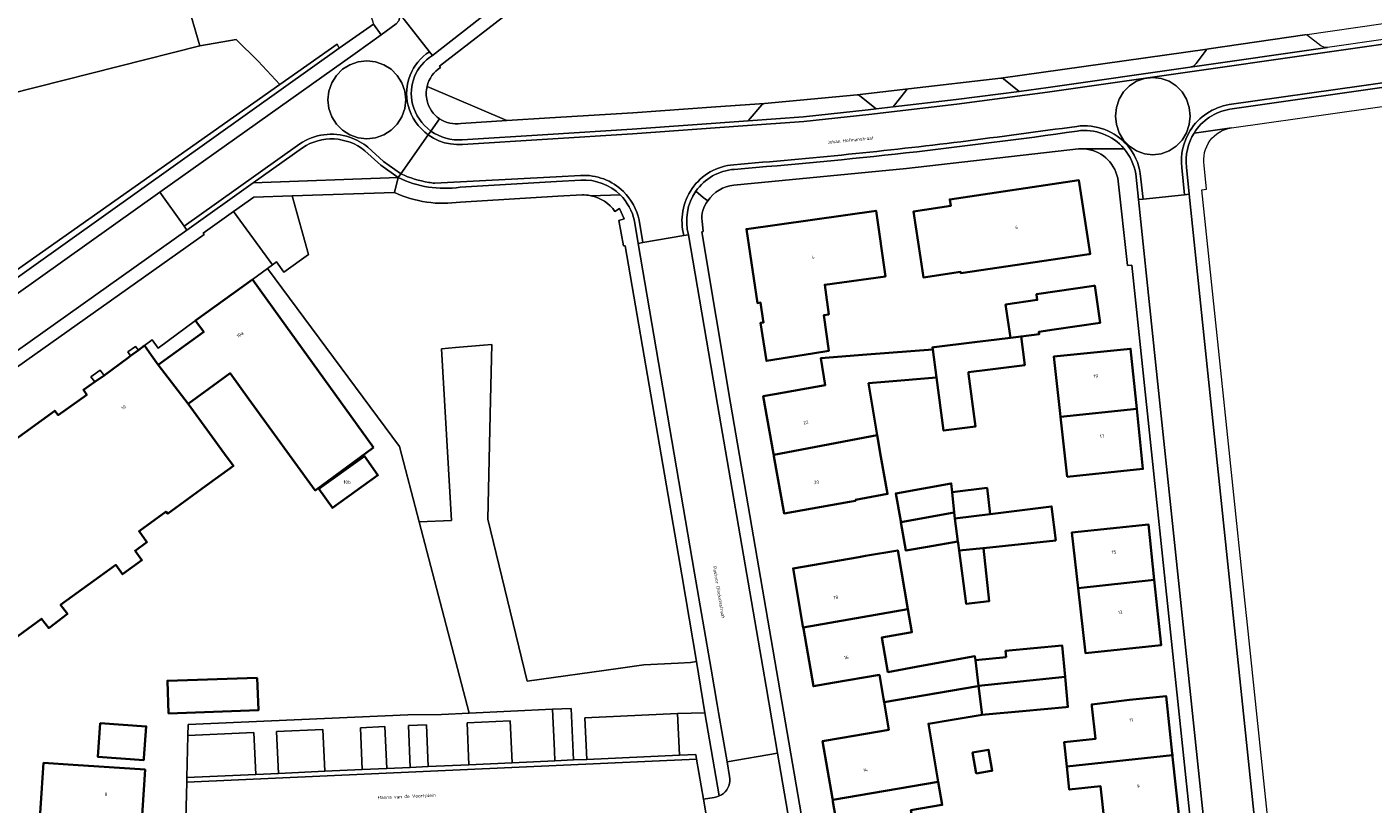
# Model space of a CAD drawing. Header units: metres. Extents: x 201541 to 204988, y 387833 to 394342.
# Tile 74 of 214: x 204108 to 204253, y 389876 to 389959. Entities that reach past the tile are written whole.
import ezdxf
from ezdxf.enums import TextEntityAlignment as Align

# ---------------------------------------------------------------- set-up
doc = ezdxf.new("R2010")
doc.units = ezdxf.units.M
doc.layers.get('Defpoints').update_dxf_attribs({"lineweight": 25})
for name, color, linetype, lineweight in [('B-WE-GR-BEPLANTING_CULTUUR_BODEMBEDEKKER-GV', 90, 'Continuous', 18), ('B-WE-GR-BEPLANTING_CULTUUR_BOSPLANTSOEN-GV', 90, 'Continuous', 18), ('B-WE-GR-BEPLANTING_CULTUUR_HEESTERS-GV', 90, 'Continuous', 18), ('B-WE-GR-BOS_LOOF-GV', 40, 'Continuous', 13), ('B-WE-GR-GROENVOORZIENING-GV', 80, 'Continuous', 18), ('B-WE-IE-TERREINAFSCHEIDING_KUNSTMATIG_HEKWERK-G', 20, 'IE-TERREINAFSCHEIDING-KUNSTMATIG', 18), ('B-WE-OG-BEBOUWING-GV', 7, 'Continuous', 35), ('B-WE-OG-BEBOUWING-T18', 10, 'Continuous', 18), ('B-WE-OG-TERREIN_CULTUURSCHEIDING-GV', 7, 'Continuous', 18), ('B-WE-OG-TERREIN_ERF-GV', 7, 'Continuous', 18), ('B-WE-VH-ONVERHARD-GV', 252, 'Continuous', 18), ('B-WE-VH-VERHARDING_ASFALT-GV', 252, 'Continuous', 18), ('B-WE-VH-VERHARDING_BETONSTRAATSTEEN-GV', 252, 'Continuous', 18), ('B-WE-VH-VERHARDING_GESLOTEN-GV', 252, 'Continuous', 18), ('B-WE-VH-VERHARDING_OPEN-GV', 252, 'Continuous', 18), ('B-WE-VH-VERHARDING_TEGEL-GV', 252, 'Continuous', 18)]:
    doc.layers.add(name, color=color, linetype=linetype, lineweight=lineweight)
doc.styles.add('NLCS-ISO-M200-T18', font='NLCS-ISO.ttf', dxfattribs={"height": 0.36})
doc.linetypes.add('IE-TERREINAFSCHEIDING-KUNSTMATIG', pattern='A,4,[82,NLCS.SHX,S=0.75,R=90,X=0,Y=0],4,-2', length=10)

msp = doc.modelspace()

# ---------------------------------------------------------------- linework, layer by layer
at = {"layer": 'B-WE-GR-BEPLANTING_CULTUUR_BODEMBEDEKKER-GV'}
msp.add_lwpolyline([(204132.898, 389879.142), (204135.341, 389879.255), (204135.135, 389883.746), (204140.083, 389883.976), (204140.3, 389879.476), (204144.32, 389879.663), (204144.114, 389884.144), (204146.734, 389884.28), (204146.93, 389879.782), (204149.439, 389879.889), (204149.439, 389879.89), (204149.257, 389884.394), (204151.185, 389884.476), (204151.394, 389879.991), (204155.738, 389880.18), (204155.546, 389884.671), (204160.156, 389884.883), (204160.37, 389880.391), (204164.96, 389880.599), (204164.909, 389881.66), (204164.691, 389886.123), (204155.779, 389885.694), (204152.818, 389885.552), (204149.181, 389885.536), (204125.641, 389884.485), (204125.604, 389883.309), (204132.684, 389883.634)], close=True, dxfattribs=at)
at = {"layer": 'B-WE-GR-BEPLANTING_CULTUUR_BOSPLANTSOEN-GV'}
msp.add_lwpolyline([(204138.555, 389934.881), (204136.811, 389941.168), (204132.697, 389941.036), (204130.507, 389939.48), (204134.698, 389933.771), (204135.124, 389934.086), (204135.919, 389932.978)], close=True, dxfattribs=at)
at = {"layer": 'B-WE-GR-BEPLANTING_CULTUUR_HEESTERS-GV'}
msp.add_lwpolyline([(204137.892, 389946.322), (204132.618, 389942.57), (204148.16, 389943.119), (204146.287, 389944.447), (204144.592, 389945.997)], dxfattribs=at)
msp.add_lwpolyline([(204144.592, 389945.997, 0.329991), (204137.892, 389946.322)], format="xyb", dxfattribs=at)
for points in [[(204168.368, 389880.754), (204168.154, 389885.219), (204178.095, 389885.662), (204181.018, 389885.755), (204180.362, 389889.937), (204180.139, 389891.244), (204179.494, 389891.153), (204178.184, 389891.083), (204174.512, 389890.873), (204171.754, 389890.493), (204161.988, 389889.133), (204157.757, 389906.496), (204158.058, 389919.308), (204158.197, 389925.235), (204157.296, 389925.157), (204154.297, 389924.899), (204152.822, 389924.772), (204153.888, 389906.353), (204150.409, 389906.22), (204155.779, 389885.694), (204164.691, 389886.123), (204166.69, 389886.221), (204166.96, 389880.69)], [(204180.874, 389876.491), (204182.042, 389876.685), (204182.314, 389876.739), (204182.576, 389876.831), (204181.018, 389885.755), (204178.095, 389885.662), (204178.31, 389881.205), (204180.054, 389881.286), (204180.139, 389880.789)]]:
    msp.add_lwpolyline(points, close=True, dxfattribs=at)
at = {"layer": 'B-WE-GR-BOS_LOOF-GV'}
for points in [[(204135.493, 389953.117), (204133.16, 389955.602), (204130.788, 389957.917), (204126.905, 389957.242), (204091.858, 389948.399), (204071.353, 389943.903), (204073.891, 389932.558), (204070.202, 389928.639)], [(204074.822, 389922.45), (204075.882, 389923.298), (204081.785, 389915.256), (204135.493, 389953.117)]]:
    msp.add_lwpolyline(points, dxfattribs=at)
at = {"layer": 'B-WE-GR-GROENVOORZIENING-GV'}
msp.add_lwpolyline([(204092.963, 389989.487), (204049.237, 389979.603), (204032.831, 389976.129), (204041.786, 389937.342), (204048.534, 389938.9), (204059.44, 389941.291), (204071.353, 389943.903), (204091.858, 389948.399), (204126.905, 389957.242), (204115.961, 389994.757)], close=True, dxfattribs=at)
for points in [[(204151.26, 389952.898, 0.1179017), (204151.267, 389951.355)], [(204151.267, 389951.355, 0.1891936), (204152.598, 389949.432)], [(204152.598, 389949.432, 0.1891254), (204154.881, 389948.927)]]:
    msp.add_lwpolyline(points, format="xyb", dxfattribs=at)
msp.add_lwpolyline([(204154.881, 389948.927), (204159.82, 389949.238), (204151.26, 389952.898)], dxfattribs=at)
at = {"layer": 'B-WE-IE-TERREINAFSCHEIDING_KUNSTMATIG_HEKWERK-G'}
msp.add_lwpolyline([(204166.69, 389886.221), (204164.691, 389886.123)], dxfattribs=at)
at = {"layer": 'B-WE-OG-BEBOUWING-GV'}
for points in [[(204222.227, 389934.919), (204222.338, 389934.936), (204221.136, 389942.834), (204207.294, 389940.787), (204207.397, 389940.095), (204203.41, 389939.505), (204204.141, 389934.559), (204204.457, 389932.424), (204208.451, 389933.014), (204208.47, 389932.885)], [(204194.04, 389930.54), (204193.893, 389931.638), (204200.39, 389932.534), (204199.396, 389939.577), (204185.492, 389937.612), (204186.674, 389929.679), (204187.006, 389929.729), (204187.3, 389927.759), (204187.324, 389927.604), (204186.983, 389927.549), (204187.627, 389923.477), (204192.577, 389924.26), (204194.324, 389924.536), (204193.782, 389928.375), (204194.319, 389928.45)], [(204145.516, 389914.2), (204135.483, 389928.133), (204132.561, 389932.191), (204126.449, 389927.79), (204126.66, 389927.497), (204127.326, 389926.572), (204122.443, 389923.057), (204125.652, 389918.876), (204130.148, 389922.146), (204132.161, 389919.378), (204139.275, 389909.597)], [(204222.726, 389931.528), (204216.579, 389930.621), (204216.59, 389930.547), (204216.67, 389930.002), (204213.27, 389929.515), (204213.781, 389925.953), (204214.938, 389926.097), (204216.879, 389926.339), (204216.841, 389926.595), (204218.477, 389926.836), (204223.423, 389927.566), (204222.836, 389931.544)], [(204205.464, 389924.698), (204205.864, 389921.709), (204206.628, 389915.995), (204210.029, 389916.429), (204209.308, 389922.074), (204209.285, 389922.254), (204211.333, 389922.516), (204215.33, 389923.026), (204214.938, 389926.097), (204213.781, 389925.953), (204212.341, 389925.774), (204209.939, 389925.475), (204205.601, 389924.936), (204205.435, 389924.915)], [(204188.4, 389913.506), (204188.421, 389913.391), (204199.489, 389915.513), (204199.381, 389916.145), (204198.582, 389921.069), (204200.336, 389921.223), (204205.864, 389921.709), (204205.464, 389924.698), (204198.386, 389924.151), (204193.475, 389923.771), (204193.925, 389920.858), (204188.541, 389919.903), (204187.304, 389919.683)], [(204219.143, 389917.493), (204227.327, 389918.335), (204226.664, 389924.782), (204218.425, 389923.934), (204219.104, 389917.847)], [(204219.862, 389911.051), (204227.991, 389911.888), (204227.327, 389918.335), (204219.143, 389917.493)], [(204188.421, 389913.391), (204188.444, 389913.261), (204189.534, 389907.116), (204196.524, 389908.357), (204197.2, 389908.477), (204197.186, 389908.566), (204200.62, 389909.208), (204199.887, 389913.175), (204199.489, 389915.513)], [(204139.668, 389909.743), (204141.129, 389907.714), (204145.998, 389911.22), (204144.537, 389913.249)], [(204202.046, 389906.187), (204207.767, 389907.217), (204207.542, 389909.394), (204207.444, 389910.346), (204201.49, 389909.274), (204202.026, 389906.297)], [(204207.767, 389907.217), (204207.832, 389906.582), (204211.636, 389907.055), (204211.288, 389909.86), (204207.542, 389909.394)], [(204202.046, 389906.187), (204202.594, 389903.14), (204204.898, 389903.536), (204208.162, 389904.097), (204207.832, 389906.582), (204207.767, 389907.217)], [(204218.657, 389904.203), (204218.201, 389907.87), (204211.636, 389907.055), (204207.832, 389906.582), (204208.162, 389904.097), (204208.184, 389903.93), (204208.288, 389903.142), (204210.867, 389903.406), (204210.907, 389903.41)], [(204221.039, 389899.099), (204229.215, 389900.017), (204228.602, 389905.925), (204220.362, 389905.068)], [(204198.269, 389902.565), (204197.546, 389902.44), (204190.485, 389901.219), (204191.552, 389895.052), (204191.577, 389894.906), (204202.804, 389896.849), (204201.742, 389902.986), (204201.712, 389903.16)], [(204210.867, 389903.406), (204208.288, 389903.142), (204209.062, 389897.422), (204211.508, 389897.708), (204210.907, 389903.41)], [(204221.039, 389899.099), (204221.828, 389892.148), (204229.944, 389892.992), (204229.215, 389900.017)], [(204200.176, 389887.285), (204200.246, 389886.879), (204210.289, 389888.612), (204210.376, 389888.627), (204210.041, 389891.376), (204209.987, 389891.817), (204204.273, 389890.779), (204200.653, 389890.122), (204200.004, 389893.807), (204203.045, 389894.343), (204203.232, 389894.376), (204202.804, 389896.849), (204191.577, 389894.906), (204191.598, 389894.783), (204192.669, 389888.593), (204194.732, 389888.95), (204199.74, 389889.816)], [(204213.336, 389891.705), (204210.041, 389891.376), (204210.376, 389888.627), (204219.664, 389889.601), (204219.338, 389892.959), (204213.272, 389892.386)], [(204133.061, 389889.51), (204123.431, 389889.176), (204123.553, 389885.682), (204133.183, 389886.017)], [(204200.246, 389886.879), (204200.755, 389883.925), (204195.753, 389883.07), (204193.659, 389882.712), (204194.711, 389876.564), (204194.739, 389876.401), (204206.061, 389878.337), (204204.994, 389884.576), (204207.53, 389884.999), (204210.753, 389885.535), (204210.376, 389888.627), (204210.289, 389888.612)], [(204219.732, 389886.367), (204219.959, 389886.388), (204219.664, 389889.601), (204210.376, 389888.627), (204210.753, 389885.535), (204211.107, 389885.568), (204215.069, 389885.935)], [(204231.14, 389881.369), (204230.479, 389887.544), (204226.549, 389887.123), (204222.51, 389886.641), (204222.531, 389886.449), (204222.906, 389882.946), (204219.546, 389882.586), (204219.825, 389879.982), (204231.158, 389881.195)], [(204120.914, 389880.87), (204121.151, 389884.285), (204116.224, 389884.627), (204115.973, 389881.018), (204120.9, 389880.676)], [(204210.127, 389879.231), (204211.736, 389879.512), (204211.843, 389879.531), (204211.448, 389881.794), (204209.732, 389881.494)], [(204224.407, 389874.051), (204231.838, 389874.846), (204231.175, 389881.045), (204231.158, 389881.195), (204219.825, 389879.982), (204220.089, 389877.517), (204223.448, 389877.877), (204223.864, 389873.993)], [(204113.314, 389880.173), (204110.157, 389880.382), (204109.5, 389870.671), (204118.37, 389870.084), (204118.389, 389870.364), (204118.582, 389873.279), (204120.599, 389873.145), (204121.03, 389879.663)], [(204194.764, 389876.254), (204195.818, 389870.09), (204203.652, 389871.43), (204203.79, 389871.456), (204203.753, 389871.669), (204203.132, 389875.304), (204206.421, 389875.866), (204206.481, 389875.877), (204206.061, 389878.337), (204194.739, 389876.401)]]:
    msp.add_lwpolyline(points, close=True, dxfattribs=at)
msp.add_lwpolyline([(204104.424, 389891.818), (204109.945, 389895.834), (204110.712, 389894.822), (204112.718, 389896.343), (204111.981, 389897.314), (204117.887, 389901.61), (204118.627, 389900.602), (204120.698, 389902.122), (204119.964, 389903.121), (204121.235, 389904.045), (204120.383, 389905.217), (204123.284, 389907.328), (204123.455, 389907.092), (204127.938, 389910.353), (204130.497, 389912.214), (204129.848, 389913.107), (204127.665, 389916.108), (204125.652, 389918.876), (204122.443, 389923.057), (204121.728, 389924.058), (204120.978, 389925.108), (204120.326, 389924.639), (204119.474, 389923.999), (204119.24, 389923.827), (204116.631, 389921.914), (204115.634, 389921.221), (204114.419, 389920.354), (204114.785, 389919.842), (204111.725, 389917.658), (204111.357, 389918.124), (204101.947, 389911.314)], dxfattribs=at)
at = {"layer": 'B-WE-OG-TERREIN_CULTUURSCHEIDING-GV'}
for points in [[(204147.752, 389941.52), (204136.811, 389941.168), (204138.555, 389934.881), (204135.919, 389932.978), (204135.124, 389934.086), (204134.698, 389933.771), (204134.154, 389933.369), (204148.298, 389914.289), (204150.409, 389906.22), (204153.888, 389906.353), (204152.822, 389924.772), (204154.297, 389924.899), (204157.296, 389925.157), (204158.197, 389925.235), (204158.058, 389919.308)], [(204167.869, 389941.268), (204165.262, 389941.121), (204154.832, 389940.501)], [(204158.058, 389919.308), (204157.757, 389906.496), (204161.988, 389889.133), (204171.754, 389890.493), (204174.512, 389890.873), (204178.184, 389891.083), (204179.494, 389891.153), (204180.139, 389891.244), (204178.556, 389900.541), (204172.506, 389935.821), (204172.309, 389935.815), (204172.07, 389937.175), (204171.826, 389938.536), (204172.401, 389938.697), (204171.887, 389939.815), (204171.401, 389939.479)]]:
    msp.add_lwpolyline(points, dxfattribs=at)
for points in [[(204154.832, 389940.501, -0.145337), (204147.752, 389941.52)], [(204168.8, 389941.185, 0.0563862), (204167.869, 389941.268)], [(204171.401, 389939.479, 0.1924188), (204168.8, 389941.185)]]:
    msp.add_lwpolyline(points, format="xyb", dxfattribs=at)
at = {"layer": 'B-WE-OG-TERREIN_ERF-GV'}
for points in [[(204289.345, 390010.398), (204284.434, 390019.536), (204278.317, 390029.076), (204268.116, 390044.815), (204262.205, 390054.92), (204259.229, 390052.553), (204257.677, 390050.95), (204256.75, 390049.669), (204253.985, 390046.507), (204246.168, 390037.695), (204244.016, 390035.366), (204243.26, 390034.684), (204237.643, 390029.417), (204205.793, 390000), (204204.511, 389998.816), (204201.524, 389996.094), (204189.236, 389985.213), (204176.785, 389974.523), (204174.792, 389972.894), (204168.445, 389967.553), (204160.925, 389961.511), (204152.6, 389955.075), (204152.709, 389954.938)], [(204115.961, 389994.757), (204126.905, 389957.242), (204130.788, 389957.917), (204133.16, 389955.602), (204135.493, 389953.117), (204141.607, 389957.427), (204141.824, 389956.981), (204142.902, 389957.748), (204145.511, 389959.582)], [(204151.26, 389952.898), (204159.82, 389949.238), (204164.409, 389949.526), (204173.308, 389950.048), (204182.199, 389950.715), (204187.412, 389951.054), (204197.361, 389952.008), (204202.866, 389952.621), (204212.762, 389953.797), (204234.866, 389956.889), (204235.053, 389956.915), (204245.347, 389958.44), (204253.739, 389959.643)], [(204221.104, 389946.211), (204202.636, 389944.106), (204184.136, 389942.31)], [(204236.455, 389842.206), (204227.893, 389923.552), (204226.815, 389933.742), (204226.328, 389933.713), (204225.294, 389943.078)], [(204180.739, 389938.442), (204180.87, 389937.357), (204180.696, 389937.307), (204183.791, 389918.936), (204195.361, 389851.673), (204196.005, 389847.895), (204196.609, 389844.111), (204196.908, 389844.159), (204197.38, 389840.129), (204197.597, 389836.078), (204197.278, 389836.092)], [(204125.153, 389865.206), (204125.513, 389878.315), (204125.527, 389878.816), (204125.604, 389883.309), (204125.641, 389884.485), (204149.181, 389885.536), (204152.818, 389885.552), (204155.779, 389885.694), (204150.409, 389906.22), (204148.298, 389914.289), (204134.154, 389933.369), (204132.561, 389932.191), (204135.483, 389928.133), (204145.516, 389914.2), (204139.275, 389909.597), (204132.161, 389919.378), (204130.148, 389922.146), (204125.652, 389918.876), (204127.665, 389916.108), (204129.848, 389913.107), (204130.497, 389912.214), (204127.938, 389910.353), (204123.455, 389907.092), (204123.284, 389907.328), (204120.383, 389905.217), (204121.235, 389904.045), (204119.964, 389903.121), (204120.698, 389902.122), (204118.627, 389900.602), (204117.887, 389901.61), (204111.981, 389897.314), (204112.718, 389896.343), (204110.712, 389894.822), (204109.945, 389895.834), (204104.424, 389891.818)], [(204195.818, 389870.09), (204194.764, 389876.254), (204194.739, 389876.401), (204194.711, 389876.564), (204193.659, 389882.712), (204195.753, 389883.07), (204200.755, 389883.925), (204200.246, 389886.879), (204200.176, 389887.285), (204199.74, 389889.816), (204194.732, 389888.95), (204192.669, 389888.593), (204191.598, 389894.783), (204191.577, 389894.906), (204191.552, 389895.052), (204190.485, 389901.219), (204197.546, 389902.44), (204198.269, 389902.565), (204201.712, 389903.16), (204201.742, 389902.986), (204202.804, 389896.849), (204203.232, 389894.376), (204203.045, 389894.343), (204200.004, 389893.807), (204200.653, 389890.122), (204204.273, 389890.779), (204209.987, 389891.817), (204210.041, 389891.376), (204213.336, 389891.705), (204213.272, 389892.386), (204219.338, 389892.959), (204219.664, 389889.601), (204219.959, 389886.388), (204219.732, 389886.367), (204215.069, 389885.935), (204211.107, 389885.568), (204210.753, 389885.535), (204207.53, 389884.999), (204204.994, 389884.576), (204206.061, 389878.337), (204206.481, 389875.877)]]:
    msp.add_lwpolyline(points, dxfattribs=at)
for points in [[(204152.709, 389954.938, 0.1959387), (204151.26, 389952.898)], [(204221.667, 389946.211, 0.035525), (204221.104, 389946.211)], [(204225.294, 389943.078, 0.3322902), (204221.667, 389946.211)], [(204184.136, 389942.31, 0.2226042), (204181.345, 389940.626)], [(204181.345, 389940.626, 0.1958813), (204180.739, 389938.442)]]:
    msp.add_lwpolyline(points, format="xyb", dxfattribs=at)
for points in [[(204204.141, 389934.559), (204203.41, 389939.505), (204207.397, 389940.095), (204207.294, 389940.787), (204221.136, 389942.834), (204222.338, 389934.936), (204222.227, 389934.919), (204208.47, 389932.885), (204208.451, 389933.014), (204204.457, 389932.424)], [(204192.577, 389924.26), (204187.627, 389923.477), (204186.983, 389927.549), (204187.324, 389927.604), (204187.3, 389927.759), (204187.006, 389929.729), (204186.674, 389929.679), (204185.492, 389937.612), (204199.396, 389939.577), (204200.39, 389932.534), (204193.893, 389931.638), (204194.04, 389930.54), (204194.319, 389928.45), (204193.782, 389928.375), (204194.324, 389924.536)], [(204205.864, 389921.709), (204200.336, 389921.223), (204198.582, 389921.069), (204199.381, 389916.145), (204199.489, 389915.513), (204199.887, 389913.175), (204200.62, 389909.208), (204197.186, 389908.566), (204197.2, 389908.477), (204196.524, 389908.357), (204189.534, 389907.116), (204188.444, 389913.261), (204188.421, 389913.391), (204188.4, 389913.506), (204187.304, 389919.683), (204188.541, 389919.903), (204193.925, 389920.858), (204193.475, 389923.771), (204198.386, 389924.151), (204205.464, 389924.698), (204205.435, 389924.915), (204205.601, 389924.936), (204209.939, 389925.475), (204212.341, 389925.774), (204213.781, 389925.953), (204213.27, 389929.515), (204216.67, 389930.002), (204216.59, 389930.547), (204216.579, 389930.621), (204222.726, 389931.528), (204222.836, 389931.544), (204223.423, 389927.566), (204218.477, 389926.836), (204216.841, 389926.595), (204216.879, 389926.339), (204214.938, 389926.097), (204215.33, 389923.026), (204211.333, 389922.516), (204209.285, 389922.254), (204209.308, 389922.074), (204210.029, 389916.429), (204206.628, 389915.995)], [(204219.104, 389917.847), (204218.425, 389923.934), (204226.664, 389924.782), (204227.327, 389918.335), (204227.991, 389911.888), (204219.862, 389911.051), (204219.143, 389917.493)], [(204139.668, 389909.743), (204144.537, 389913.249), (204145.998, 389911.22), (204141.129, 389907.714)], [(204202.594, 389903.14), (204202.046, 389906.187), (204202.026, 389906.297), (204201.49, 389909.274), (204207.444, 389910.346), (204207.542, 389909.394), (204211.288, 389909.86), (204211.636, 389907.055), (204218.201, 389907.87), (204218.657, 389904.203), (204210.907, 389903.41), (204211.508, 389897.708), (204209.062, 389897.422), (204208.288, 389903.142), (204208.184, 389903.93), (204208.162, 389904.097), (204204.898, 389903.536)], [(204221.039, 389899.099), (204220.362, 389905.068), (204228.602, 389905.925), (204229.215, 389900.017), (204229.944, 389892.992), (204221.828, 389892.148)], [(204133.183, 389886.017), (204123.553, 389885.682), (204123.431, 389889.176), (204133.061, 389889.51)], [(204226.549, 389887.123), (204230.479, 389887.544), (204231.14, 389881.369), (204231.158, 389881.195), (204231.175, 389881.045), (204231.838, 389874.846), (204224.407, 389874.051), (204223.864, 389873.993), (204223.448, 389877.877), (204220.089, 389877.517), (204219.825, 389879.982), (204219.546, 389882.586), (204222.906, 389882.946), (204222.531, 389886.449), (204222.51, 389886.641)], [(204121.151, 389884.285), (204120.914, 389880.87), (204120.9, 389880.676), (204115.973, 389881.018), (204116.224, 389884.627)], [(204211.736, 389879.512), (204210.127, 389879.231), (204209.732, 389881.494), (204211.448, 389881.794), (204211.843, 389879.531)], [(204110.157, 389880.382), (204113.314, 389880.173), (204121.03, 389879.663), (204120.599, 389873.145), (204118.582, 389873.279), (204118.389, 389870.364), (204118.37, 389870.084), (204118.157, 389866.922), (204120.143, 389866.788), (204119.703, 389860.241), (204108.844, 389860.973), (204109.5, 389870.671)]]:
    msp.add_lwpolyline(points, close=True, dxfattribs=at)
at = {"layer": 'B-WE-VH-ONVERHARD-GV'}
msp.add_lwpolyline([(204135.493, 389953.117), (204081.785, 389915.256), (204082.216, 389914.668), (204093.378, 389922.477), (204135.856, 389952.73), (204141.824, 389956.981), (204141.607, 389957.427)], close=True, dxfattribs=at)
at = {"layer": 'B-WE-VH-VERHARDING_ASFALT-GV'}
for points in [[(204151.827, 389956.225), (204160.023, 389962.627), (204167.846, 389968.913), (204175.52, 389975.381), (204188.18, 389986.183), (204200.664, 389997.191), (204203.706, 390000), (204236.768, 390030.533), (204242.875, 390036.202), (204245.562, 390039.092), (204252.986, 390047.45), (204255.644, 390050.495), (204256.575, 390051.754), (204258.016, 390053.655), (204261.216, 390057.878), (204258.957, 390060.774)], [(204148.813, 389960.085), (204151.518, 389956.621), (204151.827, 389956.225)]]:
    msp.add_lwpolyline(points, dxfattribs=at)
for points in [[(204125.517, 389937.494), (204125.226, 389937.901), (204122.601, 389941.572), (204094.143, 389921.313), (204079.927, 389911.218), (204044.265, 389885.813), (204037.88, 389881.245), (204025.876, 389872.743), (204015.09, 389865.092), (204013.008, 389863.646), (204010.993, 389862.238), (204014.024, 389858.27), (204017.449, 389860.645), (204024.764, 389865.833), (204035.024, 389873.109), (204037.935, 389875.182), (204039.427, 389876.244), (204043.439, 389879.1), (204097.325, 389917.463)], [(204173.898, 389936.069), (204179.939, 389900.728), (204181.708, 389890.427), (204182.369, 389886.622), (204182.516, 389885.779), (204183.43, 389880.506), (204188.829, 389881.438), (204187.597, 389888.579), (204182.39, 389918.79), (204179.292, 389936.997), (204178.797, 389936.912), (204174.391, 389936.154)]]:
    msp.add_lwpolyline(points, close=True, dxfattribs=at)
at = {"layer": 'B-WE-VH-VERHARDING_BETONSTRAATSTEEN-GV'}
for points in [[(204292.202, 389958.772), (204291.673, 389962.842), (204274.858, 389960.432), (204269.911, 389959.705), (204269.624, 389959.704), (204269.46, 389959.736), (204261.168, 389958.548), (204261.008, 389958.471), (204260.742, 389958.413), (204217.757, 389952.268), (204208.035, 389951.001), (204198.603, 389949.898), (204191.654, 389949.136), (204185.12, 389948.67), (204173.277, 389947.799), (204155.073, 389946.673), (204154.424, 389946.662), (204153.777, 389946.726), (204153.142, 389946.864), (204152.528, 389947.075), (204151.942, 389947.355), (204151.392, 389947.701), (204148.452, 389943.533)], [(204151.518, 389956.621), (204148.813, 389960.085), (204148.505, 389960.479), (204148.43, 389960.422), (204148.356, 389960.366), (204148.219, 389959.941), (204147.937, 389959.598), (204146.339, 389958.44)], [(204151.68, 389948.11), (204151.392, 389947.701), (204151.942, 389947.355), (204152.528, 389947.075), (204153.142, 389946.864), (204153.777, 389946.726), (204154.424, 389946.662), (204155.073, 389946.673), (204173.277, 389947.799), (204185.12, 389948.67), (204191.654, 389949.136), (204198.603, 389949.898), (204208.035, 389951.001), (204217.757, 389952.268), (204260.742, 389958.413), (204261.008, 389958.471), (204261.168, 389958.548), (204269.46, 389959.736)], [(204269.473, 389960.243), (204261.022, 389959.032), (204260.844, 389958.947), (204260.696, 389958.914), (204260.653, 389958.905), (204253.981, 389957.95), (204247.77, 389957.061), (204233.039, 389954.958), (204217.826, 389952.783), (204214.729, 389952.369), (204207.974, 389951.497), (204201.205, 389950.706), (204199.391, 389950.494), (204198.547, 389950.395), (204191.609, 389949.634), (204185.666, 389949.211), (204173.244, 389948.298), (204164.206, 389947.738)], [(204146.339, 389958.44), (204143.569, 389956.431), (204122.601, 389941.572), (204125.226, 389937.901), (204128.679, 389940.369), (204137.608, 389946.734)], [(204151.827, 389956.225), (204151.518, 389956.621)], [(204275.338, 389956.39), (204251.42, 389952.973), (204237.245, 389950.947)], [(204237.245, 389950.947), (204251.42, 389952.973), (204275.338, 389956.39)], [(204237.321, 389950.453), (204275.404, 389955.894)], [(204144.92, 389946.375), (204146.602, 389944.837), (204148.415, 389943.551), (204148.452, 389943.533), (204151.392, 389947.701)], [(204151.392, 389947.701), (204151.68, 389948.11)], [(204164.206, 389947.738), (204155.039, 389947.172)], [(204137.608, 389946.734), (204128.679, 389940.369), (204125.226, 389937.901), (204125.517, 389937.494), (204132.618, 389942.57)], [(204132.618, 389942.57), (204137.892, 389946.322)], [(204144.592, 389945.997), (204146.287, 389944.447), (204148.16, 389943.119), (204148.452, 389943.533), (204148.415, 389943.551), (204146.602, 389944.837), (204144.92, 389946.375)], [(204148.452, 389943.533), (204148.16, 389943.119)], [(204167.717, 389943.35), (204165.091, 389943.221), (204152.078, 389942.527)], [(204152.078, 389942.527), (204165.091, 389943.221), (204167.717, 389943.35)], [(204227.217, 389943.51), (204227.518, 389940.757), (204228.015, 389940.81), (204227.713, 389943.576)], [(204227.713, 389943.576), (204228.015, 389940.81), (204232.447, 389941.278), (204232.155, 389944.203)], [(204232.155, 389944.203), (204232.447, 389941.278), (204232.944, 389941.331)], [(204232.944, 389941.331), (204232.652, 389944.257)], [(204154.8, 389942.093), (204165.118, 389942.722), (204167.744, 389942.851)], [(204101.947, 389911.314), (204111.357, 389918.124), (204111.725, 389917.658), (204114.785, 389919.842), (204114.419, 389920.354), (204115.634, 389921.221), (204115.228, 389921.754), (204116.222, 389922.485), (204116.631, 389921.914), (204119.24, 389923.827), (204119.474, 389923.999), (204119.18, 389924.453), (204120.012, 389925.028), (204120.326, 389924.639), (204120.978, 389925.108), (204121.789, 389925.737), (204122.452, 389924.842), (204126.449, 389927.79), (204132.561, 389932.191), (204134.154, 389933.369), (204134.698, 389933.771), (204130.507, 389939.48), (204127.265, 389937.175), (204127.35, 389937.026), (204098.151, 389916.334)], [(204173.49, 389938.462), (204173.898, 389936.069), (204174.391, 389936.154), (204173.981, 389938.555)], [(204173.981, 389938.555), (204174.391, 389936.154), (204178.797, 389936.912)], [(204178.797, 389936.912), (204179.292, 389936.997)], [(204185.378, 389869.187), (204185.47, 389868.702), (204190.875, 389869.608), (204188.829, 389881.438), (204183.43, 389880.506), (204183.691, 389878.93)], [(204183.04, 389877.109), (204182.817, 389876.954), (204182.576, 389876.831), (204182.314, 389876.739), (204182.042, 389876.685)], [(204182.042, 389876.685), (204180.874, 389876.491), (204181.89, 389870.578), (204183.073, 389870.778), (204183.325, 389870.816), (204183.581, 389870.819), (204183.819, 389870.788), (204184.051, 389870.727)]]:
    msp.add_lwpolyline(points, dxfattribs=at)
for points in [[(204245.347, 389958.44), (204235.053, 389956.915), (204234.866, 389956.889), (204234.813, 389956.85), (204234.772, 389956.799), (204233.691, 389955.349), (204233.406, 389955.085), (204233.039, 389954.958), (204247.77, 389957.061), (204247.393, 389957.104), (204247.05, 389957.263), (204245.616, 389958.358), (204245.488, 389958.422)], [(204144.805, 389947.287), (204145.732, 389947.391), (204146.614, 389947.7), (204147.404, 389948.198), (204148.065, 389948.86), (204148.561, 389949.652), (204148.869, 389950.535), (204148.974, 389951.464), (204148.869, 389952.394), (204148.561, 389953.276), (204148.065, 389954.068), (204147.404, 389954.73), (204146.614, 389955.228), (204145.732, 389955.537), (204144.805, 389955.641), (204143.877, 389955.537), (204142.996, 389955.228), (204142.205, 389954.73), (204141.545, 389954.068), (204141.048, 389953.276), (204140.74, 389952.394), (204140.636, 389951.464), (204140.74, 389950.535), (204141.048, 389949.652), (204141.545, 389948.86), (204142.205, 389948.198), (204142.996, 389947.7), (204143.877, 389947.391)], [(204144.805, 389947.287), (204143.877, 389947.391), (204142.996, 389947.7), (204142.205, 389948.198), (204141.545, 389948.86), (204141.048, 389949.652), (204140.74, 389950.535), (204140.636, 389951.464), (204140.74, 389952.394), (204141.048, 389953.276), (204141.545, 389954.068), (204142.205, 389954.73), (204142.996, 389955.228), (204143.877, 389955.537), (204144.805, 389955.641), (204145.732, 389955.537), (204146.614, 389955.228), (204147.404, 389954.73), (204148.065, 389954.068), (204148.561, 389953.276), (204148.869, 389952.394), (204148.974, 389951.464), (204148.869, 389950.535), (204148.561, 389949.652), (204148.065, 389948.86), (204147.404, 389948.198), (204146.614, 389947.7), (204145.732, 389947.391)], [(204212.762, 389953.797), (204202.866, 389952.621), (204202.699, 389952.555), (204202.569, 389952.435), (204201.205, 389950.706), (204207.974, 389951.497), (204214.729, 389952.369), (204213.059, 389953.712), (204212.914, 389953.769)], [(204229.056, 389945.579), (204229.948, 389945.683), (204230.793, 389945.989), (204231.554, 389946.483), (204232.188, 389947.138), (204232.665, 389947.922), (204232.96, 389948.798), (204233.061, 389949.718), (204232.96, 389950.639), (204232.665, 389951.515), (204232.188, 389952.299), (204231.554, 389952.954), (204230.793, 389953.447), (204229.948, 389953.754), (204229.056, 389953.857), (204228.164, 389953.754), (204227.318, 389953.447), (204226.559, 389952.954), (204225.924, 389952.299), (204225.447, 389951.515), (204225.152, 389950.639), (204225.051, 389949.718), (204225.152, 389948.798), (204225.447, 389947.922), (204225.924, 389947.138), (204226.559, 389946.483), (204227.318, 389945.989), (204228.164, 389945.683)], [(204229.056, 389945.579), (204228.164, 389945.683), (204227.318, 389945.989), (204226.559, 389946.483), (204225.924, 389947.138), (204225.447, 389947.922), (204225.152, 389948.798), (204225.051, 389949.718), (204225.152, 389950.639), (204225.447, 389951.515), (204225.924, 389952.299), (204226.559, 389952.954), (204227.318, 389953.447), (204228.164, 389953.754), (204229.056, 389953.857), (204229.948, 389953.754), (204230.793, 389953.447), (204231.554, 389952.954), (204232.188, 389952.299), (204232.665, 389951.515), (204232.96, 389950.639), (204233.061, 389949.718), (204232.96, 389948.798), (204232.665, 389947.922), (204232.188, 389947.138), (204231.554, 389946.483), (204230.793, 389945.989), (204229.948, 389945.683)], [(204197.361, 389952.008), (204187.412, 389951.054), (204187.264, 389951), (204187.136, 389950.91), (204185.666, 389949.211), (204191.609, 389949.634), (204198.547, 389950.395), (204199.391, 389950.494), (204197.66, 389951.872), (204197.526, 389951.974)], [(204121.728, 389924.058), (204122.443, 389923.057), (204127.326, 389926.572), (204126.66, 389927.497), (204126.449, 389927.79), (204122.452, 389924.842), (204121.789, 389925.737), (204120.978, 389925.108)], [(204164.96, 389880.599), (204166.96, 389880.69), (204166.69, 389886.221), (204164.691, 389886.123), (204164.909, 389881.66)], [(204168.154, 389885.219), (204168.368, 389880.754), (204178.31, 389881.205), (204178.095, 389885.662)], [(204146.93, 389879.782), (204146.734, 389884.28), (204144.114, 389884.144), (204144.32, 389879.663)], [(204149.439, 389879.89), (204151.394, 389879.991), (204151.185, 389884.476), (204149.257, 389884.394)], [(204160.37, 389880.391), (204160.156, 389884.883), (204155.546, 389884.671), (204155.738, 389880.18)], [(204125.604, 389883.309), (204125.527, 389878.816), (204132.898, 389879.142), (204132.684, 389883.634)], [(204135.341, 389879.255), (204140.3, 389879.476), (204140.083, 389883.976), (204135.135, 389883.746)], [(204135.341, 389879.255), (204132.898, 389879.142), (204125.527, 389878.816), (204125.513, 389878.315), (204180.139, 389880.789), (204180.054, 389881.286), (204178.31, 389881.205), (204168.368, 389880.754), (204166.96, 389880.69), (204164.96, 389880.599), (204160.37, 389880.391), (204155.738, 389880.18), (204151.394, 389879.991), (204149.439, 389879.89), (204149.439, 389879.889), (204146.93, 389879.782), (204144.32, 389879.663), (204140.3, 389879.476)], [(204125.513, 389878.315), (204125.153, 389865.206), (204124.917, 389864.597), (204126.08, 389864.513), (204162.725, 389856.164), (204164.1, 389862.483), (204164.257, 389862.829), (204164.596, 389863.006), (204176.239, 389865.084), (204182.624, 389866.219), (204181.89, 389870.578), (204180.874, 389876.491), (204180.139, 389880.789)]]:
    msp.add_lwpolyline(points, close=True, dxfattribs=at)
for points in [[(204151.518, 389956.621, 0.3197855), (204149.219, 389950.863)], [(204149.219, 389950.863, -0.3197855), (204151.518, 389956.621)], [(204149.704, 389950.985, -0.3223081), (204151.827, 389956.225)], [(204149.219, 389950.863, 0.1760387), (204151.392, 389947.701)], [(204151.392, 389947.701, -0.1760387), (204149.219, 389950.863)], [(204151.68, 389948.11, -0.175874), (204149.704, 389950.985)], [(204237.245, 389950.947, 0.215105), (204233.053, 389948.165)], [(204233.053, 389948.165, -0.215105), (204237.245, 389950.947)], [(204233.476, 389947.899, -0.2149862), (204237.321, 389950.453)], [(204142.958, 389947.458, 0.2317805), (204137.608, 389946.734)], [(204137.608, 389946.734, -0.2317805), (204142.958, 389947.458)], [(204155.039, 389947.172, -0.1758205), (204151.68, 389948.11)], [(204184.186, 389944.008, 0.015721), (204220.941, 389948.114)], [(204220.894, 389948.612, -0.0016159), (204208.489, 389946.964)], [(204208.489, 389946.964, 0.0016159), (204220.894, 389948.612)], [(204226.361, 389946.534, 0.2586148), (204220.894, 389948.612)], [(204220.894, 389948.612, -0.2586148), (204226.361, 389946.534)], [(204220.941, 389948.114, -0.2597111), (204225.979, 389946.211)], [(204233.053, 389948.165, 0.1711436), (204232.155, 389944.203)], [(204232.155, 389944.203, -0.1711436), (204233.053, 389948.165)], [(204232.652, 389944.257, -0.1711466), (204233.476, 389947.899)], [(204137.892, 389946.322, -0.329991), (204144.592, 389945.997)], [(204144.92, 389946.375, 0.0922723), (204142.958, 389947.458)], [(204142.958, 389947.458, -0.0922723), (204144.92, 389946.375)], [(204208.489, 389946.964, -0.0052232), (204196.449, 389945.621)], [(204196.449, 389945.621, 0.0052232), (204208.489, 389946.964)], [(204225.979, 389946.211, -0.136853), (204227.217, 389943.51)], [(204227.713, 389943.576, 0.13731), (204226.361, 389946.534)], [(204226.361, 389946.534, -0.13731), (204227.713, 389943.576)], [(204196.449, 389945.621, -0.0053504), (204184.13, 389944.505)], [(204184.13, 389944.505, 0.0053504), (204196.449, 389945.621)], [(204151.445, 389942.608, -0.0718864), (204148.452, 389943.533)], [(204148.452, 389943.533, 0.0718864), (204151.445, 389942.608)], [(204172.309, 389941.624, 0.2124826), (204167.717, 389943.35)], [(204167.717, 389943.35, -0.2124826), (204172.309, 389941.624)], [(204184.13, 389944.505, 0.2241249), (204179.669, 389941.947)], [(204179.669, 389941.947, -0.2241249), (204184.13, 389944.505)], [(204180.079, 389941.661, -0.2248473), (204184.186, 389944.008)], [(204148.16, 389943.119, 0.1500023), (204154.8, 389942.093)], [(204152.078, 389942.527, -0.0172965), (204151.445, 389942.608)], [(204151.445, 389942.608, 0.0172965), (204152.078, 389942.527)], [(204167.744, 389942.851, -0.2124746), (204171.958, 389941.268)], [(204179.669, 389941.947, 0.2224773), (204178.797, 389936.912)], [(204178.797, 389936.912, -0.2224773), (204179.669, 389941.947)], [(204171.958, 389941.268, -0.1475361), (204173.49, 389938.462)], [(204173.981, 389938.555, 0.1478843), (204172.309, 389941.624)], [(204172.309, 389941.624, -0.1478843), (204173.981, 389938.555)], [(204179.292, 389936.997, -0.2248085), (204180.079, 389941.661)], [(204183.691, 389878.93, -0.2685659), (204183.04, 389877.109)]]:
    msp.add_lwpolyline(points, format="xyb", dxfattribs=at)
at = {"layer": 'B-WE-VH-VERHARDING_GESLOTEN-GV'}
msp.add_lwpolyline([(204243.142, 389844.01), (204234.641, 389925.237), (204232.944, 389941.331), (204232.447, 389941.278), (204228.015, 389940.81), (204227.518, 389940.757), (204229.3, 389923.677), (204237.896, 389842.212)], dxfattribs=at)
at = {"layer": 'B-WE-VH-VERHARDING_OPEN-GV'}
for points in [[(204119.474, 389923.999), (204120.326, 389924.639), (204120.012, 389925.028), (204119.18, 389924.453)], [(204116.631, 389921.914), (204116.222, 389922.485), (204115.228, 389921.754), (204115.634, 389921.221)]]:
    msp.add_lwpolyline(points, close=True, dxfattribs=at)
at = {"layer": 'B-WE-VH-VERHARDING_TEGEL-GV'}
for points in [[(204204.511, 389998.816), (204205.793, 390000), (204237.643, 390029.417), (204243.26, 390034.684), (204242.875, 390036.202), (204236.768, 390030.533), (204203.706, 390000), (204200.664, 389997.191), (204188.18, 389986.183), (204175.52, 389975.381), (204167.846, 389968.913), (204160.023, 389962.627), (204151.827, 389956.225)], [(204152.709, 389954.938), (204152.6, 389955.075), (204160.925, 389961.511), (204168.445, 389967.553), (204174.792, 389972.894), (204176.785, 389974.523), (204189.236, 389985.213), (204201.524, 389996.094), (204204.511, 389998.816)], [(204144.031, 389964.445), (204145.511, 389959.582), (204146.339, 389958.44), (204147.937, 389959.598), (204148.219, 389959.941), (204148.356, 389960.366)], [(204094.143, 389921.313), (204122.601, 389941.572), (204143.569, 389956.431), (204146.339, 389958.44), (204145.511, 389959.582), (204142.902, 389957.748), (204141.824, 389956.981), (204135.856, 389952.73), (204093.378, 389922.477)], [(204275.404, 389955.894), (204237.321, 389950.453)], [(204233.476, 389947.899), (204237.48, 389948.463), (204259.727, 389951.599), (204259.689, 389952.012), (204274.444, 389954.119), (204275.43, 389954.26)], [(204187.412, 389951.054), (204182.199, 389950.715), (204173.308, 389950.048), (204164.409, 389949.526), (204159.82, 389949.238), (204154.881, 389948.927)], [(204155.039, 389947.172), (204164.206, 389947.738), (204173.244, 389948.298), (204185.666, 389949.211), (204187.136, 389950.91), (204187.264, 389951), (204187.412, 389951.054)], [(204151.68, 389948.11), (204152.598, 389949.432)], [(204152.598, 389949.432), (204151.68, 389948.11)], [(204237.48, 389948.463), (204233.476, 389947.899)], [(204184.136, 389942.31), (204202.636, 389944.106), (204221.104, 389946.211)], [(204221.667, 389946.211), (204225.979, 389946.211)], [(204225.979, 389946.211), (204221.667, 389946.211)], [(204237.896, 389842.212), (204229.3, 389923.677), (204227.518, 389940.757), (204227.217, 389943.51)], [(204232.652, 389944.257), (204232.944, 389941.331), (204234.641, 389925.237), (204243.142, 389844.01)], [(204244.554, 389844), (204239.122, 389895.864), (204238.952, 389897.488), (204236.016, 389925.522), (204234.293, 389941.827), (204234.796, 389941.886), (204234.572, 389944.434)], [(204148.16, 389943.119), (204147.752, 389941.52)], [(204167.744, 389942.851), (204165.118, 389942.722), (204154.8, 389942.093)], [(204225.294, 389943.078), (204226.328, 389933.713), (204226.815, 389933.742), (204227.893, 389923.552), (204236.455, 389842.206)], [(204154.832, 389940.501), (204165.262, 389941.121), (204167.869, 389941.268)], [(204168.8, 389941.185), (204171.958, 389941.268)], [(204171.958, 389941.268), (204168.8, 389941.185)], [(204180.079, 389941.661), (204180.854, 389940.974), (204181.345, 389940.626)], [(204181.345, 389940.626), (204180.854, 389940.974), (204180.079, 389941.661)], [(204171.401, 389939.479), (204171.887, 389939.815), (204172.401, 389938.697), (204171.826, 389938.536), (204172.07, 389937.175), (204172.309, 389935.815), (204172.506, 389935.821), (204178.556, 389900.541), (204180.139, 389891.244), (204180.362, 389889.937), (204181.018, 389885.755), (204182.576, 389876.831), (204182.817, 389876.954), (204183.04, 389877.109)], [(204183.691, 389878.93), (204183.43, 389880.506), (204182.516, 389885.779), (204182.369, 389886.622), (204181.708, 389890.427), (204179.939, 389900.728), (204173.898, 389936.069), (204173.49, 389938.462)], [(204195.361, 389851.673), (204183.791, 389918.936), (204180.696, 389937.307), (204180.87, 389937.357), (204180.739, 389938.442)], [(204179.292, 389936.997), (204182.39, 389918.79), (204187.597, 389888.579), (204188.829, 389881.438), (204190.875, 389869.608), (204192.081, 389862.505), (204193.975, 389851.51), (204194.612, 389847.638), (204195.24, 389843.764), (204195.656, 389839.95), (204195.883, 389836.12)]]:
    msp.add_lwpolyline(points, dxfattribs=at)
for points in [[(204151.827, 389956.225, 0.3223081), (204149.704, 389950.985)], [(204151.26, 389952.898, -0.1959387), (204152.709, 389954.938)], [(204151.267, 389951.355, -0.1179017), (204151.26, 389952.898)], [(204149.704, 389950.985, 0.175874), (204151.68, 389948.11)], [(204152.598, 389949.432, -0.1891936), (204151.267, 389951.355)], [(204237.321, 389950.453, 0.2149862), (204233.476, 389947.899)], [(204154.881, 389948.927, -0.1891254), (204152.598, 389949.432)], [(204151.68, 389948.11, 0.1758205), (204155.039, 389947.172)], [(204220.941, 389948.114, -0.015721), (204184.186, 389944.008)], [(204225.979, 389946.211, 0.2597111), (204220.941, 389948.114)], [(204233.476, 389947.899, 0.1711466), (204232.652, 389944.257)], [(204234.572, 389944.434, -0.4213785), (204237.48, 389948.463)], [(204221.104, 389946.211, -0.035525), (204221.667, 389946.211)], [(204221.667, 389946.211, -0.3322902), (204225.294, 389943.078)], [(204227.217, 389943.51, 0.136853), (204225.979, 389946.211)], [(204184.186, 389944.008, 0.2248473), (204180.079, 389941.661)], [(204154.8, 389942.093, -0.1500023), (204148.16, 389943.119)], [(204171.958, 389941.268, 0.2124746), (204167.744, 389942.851)], [(204181.345, 389940.626, -0.2226042), (204184.136, 389942.31)], [(204147.752, 389941.52, 0.145337), (204154.832, 389940.501)], [(204167.869, 389941.268, -0.0563862), (204168.8, 389941.185)], [(204168.8, 389941.185, -0.1924188), (204171.401, 389939.479)], [(204173.49, 389938.462, 0.1475361), (204171.958, 389941.268)], [(204180.079, 389941.661, 0.2248085), (204179.292, 389936.997)], [(204180.739, 389938.442, -0.1958813), (204181.345, 389940.626)], [(204183.04, 389877.109, 0.2685659), (204183.691, 389878.93)]]:
    msp.add_lwpolyline(points, format="xyb", dxfattribs=at)
for points in [[(204233.691, 389955.349), (204234.772, 389956.799), (204234.813, 389956.85), (204234.866, 389956.889), (204212.762, 389953.797), (204212.914, 389953.769), (204213.059, 389953.712), (204214.729, 389952.369), (204217.826, 389952.783), (204233.039, 389954.958), (204233.406, 389955.085)], [(204202.866, 389952.621), (204197.361, 389952.008), (204197.526, 389951.974), (204197.66, 389951.872), (204199.391, 389950.494), (204201.205, 389950.706), (204202.569, 389952.435), (204202.699, 389952.555)], [(204148.16, 389943.119), (204132.618, 389942.57), (204125.517, 389937.494), (204097.325, 389917.463), (204043.439, 389879.1), (204039.427, 389876.244), (204040.242, 389875.099), (204067.51, 389894.55), (204075.162, 389899.869), (204075.29, 389899.958), (204098.151, 389916.334), (204127.35, 389937.026), (204127.265, 389937.175), (204130.507, 389939.48), (204132.697, 389941.036), (204136.811, 389941.168), (204147.752, 389941.52)]]:
    msp.add_lwpolyline(points, close=True, dxfattribs=at)

# ---------------------------------------------------------------- texts
at = {"layer": 'B-WE-OG-BEBOUWING-T18', "style": 'NLCS-ISO-M200-T18'}
for s, rotation, p in [('6', 8.4, (204214.458, 389937.803)), ('4', 8, (204192.655, 389934.585)), ('10a', 35.7, (204131.214, 389926.292)), ('19', 5.8, (204222.945, 389921.848)), ('10', 34.8, (204118.721, 389918.495)), ('22', 10, (204191.864, 389916.878)), ('17', 5.8, (204223.608, 389915.401)), ('20', 10, (204193.001, 389910.472)), ('15', 5.9, (204224.886, 389902.978)), ('18', 9.8, (204195.08, 389898.124)), ('13', 5.9, (204225.557, 389896.511)), ('16', 9.8, (204196.194, 389891.684)), ('11', 6.1, (204226.731, 389884.975)), ('14', 9.7, (204198.246, 389879.619)), ('8', 356.3, (204116.846, 389877.018)), ('9', 6.1, (204227.492, 389877.87))]:
    msp.add_text(s, height=0.36, rotation=rotation, dxfattribs=at).set_placement(p, align=Align.MIDDLE)
msp.add_text('10b', height=0.36, dxfattribs=at).set_placement((204142.693, 389910.482), align=Align.MIDDLE)
at = {"layer": 'Defpoints', "color": 250, "style": 'NLCS-ISO-M200-T18'}
for s, rotation, p in [('Johan Hofmanstraat', 5.7, (204196.651, 389947.149)), ('Pastoor Dinckelsstraat', 279.7, (204182.548, 389898.678)), ('Hanna van de Voortplein', 2.5, (204149.084, 389876.741))]:
    msp.add_text(s, height=0.36, rotation=rotation, dxfattribs=at).set_placement(p, align=Align.MIDDLE)

doc.saveas('drawing.dxf')
